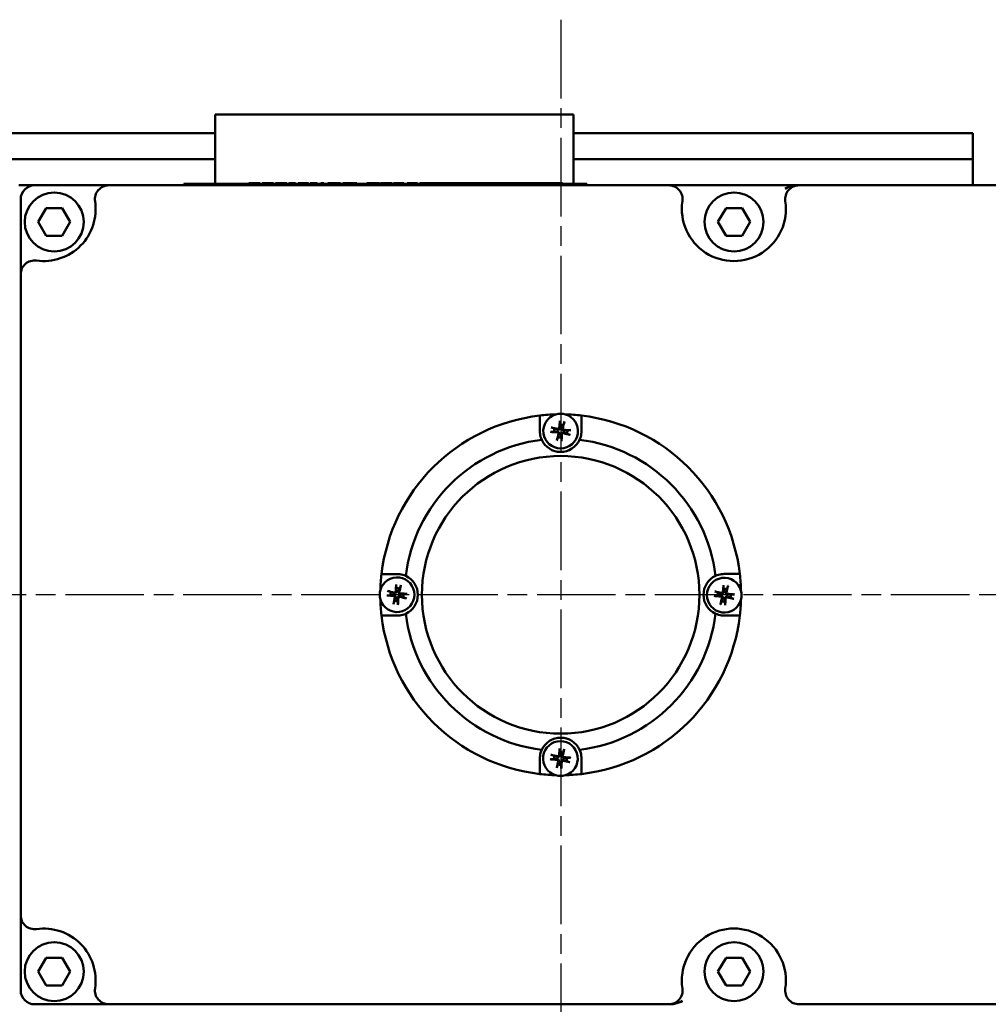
# Model space of a CAD drawing. Header units: millimetres. Extents: x -2787 to 5661, y -195 to 746.
# Tile 4 of 11: x 179 to 319, y 109 to 251. Entities that reach past the tile are written whole.
import ezdxf

# ---------------------------------------------------------------- set-up
doc = ezdxf.new("R2010")
doc.units = ezdxf.units.MM
doc.header["$LTSCALE"] = 2
doc.linetypes.add('CHAIN', pattern=[0.7087, 0.4724, -0.0591, 0.1181, -0.0591])
doc.layers.add('Видимый контур (ГОСТ)', color=7, linetype='Continuous', lineweight=50)
doc.layers.add('Маркер центра (ГОСТ)', color=7, linetype='Continuous', lineweight=25)

msp = doc.modelspace()

# ---------------------------------------------------------------- linework, layer by layer
at = {"layer": 'Видимый контур (ГОСТ)'}
for p, q in [((259.273, 237.147), (207.575, 237.147)), ((207.575, 231.267), (207.575, 237.147)), ((259.273, 237.147), (259.273, 231.267)), ((182.375, 234.467), (167.027, 234.467)), ((207.575, 234.467), (182.375, 234.467)), ((316.813, 234.467), (259.273, 234.467)), ((316.813, 234.467), (316.813, 230.707)), ((207.575, 227.147), (207.575, 231.267)), ((259.273, 227.147), (259.273, 231.267)), ((182.375, 230.707), (169.197, 230.707)), ((207.575, 230.707), (182.375, 230.707)), ((316.813, 230.707), (259.273, 230.707)), ((316.813, 230.707), (316.813, 226.947)), ((203.066, 227.147), (261.175, 227.147)), ((203.066, 226.947), (203.066, 227.147)), ((212.468, 227.247), (213.279, 227.247)), ((212.468, 227.247), (212.468, 227.147)), ((213.279, 227.247), (214.092, 227.247)), ((214.092, 227.247), (214.092, 227.147)), ((214.568, 227.247), (214.348, 227.247)), ((214.348, 227.147), (214.348, 227.247)), ((214.856, 227.247), (214.568, 227.247)), ((214.568, 227.147), (214.568, 227.247)), ((215.717, 227.247), (214.856, 227.247)), ((215.994, 227.247), (215.717, 227.247)), ((215.994, 227.147), (215.994, 227.247)), ((216.28, 227.247), (216.28, 227.147)), ((216.28, 227.247), (217.091, 227.247)), ((217.091, 227.247), (217.904, 227.247)), ((217.904, 227.247), (217.904, 227.147)), ((218.198, 227.247), (219.16, 227.247)), ((218.198, 227.247), (218.198, 227.147)), ((219.16, 227.247), (219.16, 227.147)), ((219.547, 227.247), (219.547, 227.147)), ((219.547, 227.247), (219.868, 227.247)), ((219.868, 227.247), (219.868, 227.147)), ((219.868, 227.247), (220.362, 227.247)), ((220.362, 227.247), (220.66, 227.247)), ((220.66, 227.247), (220.722, 227.247)), ((220.722, 227.247), (221.043, 227.247)), ((220.722, 227.247), (220.722, 227.147)), ((221.043, 227.247), (221.043, 227.147)), ((221.278, 227.247), (221.407, 227.247)), ((221.278, 227.247), (221.278, 227.147)), ((221.407, 227.247), (221.967, 227.247)), ((221.967, 227.247), (222.288, 227.247)), ((221.967, 227.247), (221.967, 227.147)), ((222.288, 227.247), (222.288, 227.147)), ((222.848, 227.247), (222.848, 227.147)), ((222.848, 227.247), (223.256, 227.247)), ((223.256, 227.247), (223.256, 227.147)), ((223.836, 227.247), (224.151, 227.247)), ((223.836, 227.247), (223.836, 227.147)), ((224.151, 227.247), (225.174, 227.247)), ((224.151, 227.247), (224.151, 227.147)), ((225.174, 227.247), (225.654, 227.247)), ((225.174, 227.247), (225.174, 227.147)), ((225.654, 227.247), (225.654, 227.147)), ((226.02, 227.247), (226.535, 227.247)), ((226.02, 227.247), (226.02, 227.147)), ((226.535, 227.247), (227.445, 227.247)), ((227.445, 227.247), (228.023, 227.247)), ((228.023, 227.247), (228.023, 227.147)), ((229.456, 227.247), (229.645, 227.247)), ((229.456, 227.247), (229.456, 227.147)), ((229.645, 227.247), (230.812, 227.247)), ((229.645, 227.247), (229.645, 227.147)), ((230.812, 227.247), (231.18, 227.247)), ((230.812, 227.247), (230.812, 227.147)), ((231.18, 227.247), (231.306, 227.247)), ((231.18, 227.247), (231.18, 227.147)), ((231.306, 227.247), (231.306, 227.147)), ((231.417, 227.247), (232.267, 227.247)), ((231.417, 227.247), (231.417, 227.147)), ((232.267, 227.247), (233.119, 227.247)), ((233.119, 227.247), (233.119, 227.147)), ((233.321, 227.247), (233.321, 227.147)), ((233.321, 227.247), (233.42, 227.247)), ((233.42, 227.247), (233.42, 227.147)), ((233.42, 227.247), (233.615, 227.247)), ((233.615, 227.247), (234.116, 227.247)), ((234.116, 227.247), (234.815, 227.247)), ((234.815, 227.247), (234.815, 227.147)), ((235.281, 227.247), (235.581, 227.247)), ((235.281, 227.247), (235.281, 227.147)), ((235.581, 227.247), (236.466, 227.247)), ((235.581, 227.247), (235.581, 227.147)), ((236.466, 227.247), (236.783, 227.247)), ((236.466, 227.247), (236.466, 227.147)), ((236.783, 227.247), (236.783, 227.147)), ((237.117, 227.247), (237.81, 227.247)), ((237.117, 227.247), (237.117, 227.147)), ((237.81, 227.247), (238.393, 227.247)), ((238.393, 227.247), (238.487, 227.247)), ((238.393, 227.247), (238.393, 227.147)), ((238.487, 227.247), (239.151, 227.247)), ((238.487, 227.247), (238.487, 227.147)), ((239.151, 227.247), (239.366, 227.247)), ((239.151, 227.247), (239.151, 227.147)), ((239.366, 227.247), (240.298, 227.247)), ((240.298, 227.247), (241.226, 227.247)), ((241.226, 227.247), (241.44, 227.247)), ((241.44, 227.247), (242.105, 227.247)), ((241.44, 227.247), (241.44, 227.147)), ((242.105, 227.247), (242.105, 227.147)), ((242.105, 227.247), (242.441, 227.247)), ((242.441, 227.247), (243.183, 227.247)), ((242.441, 227.247), (242.441, 227.147)), ((243.183, 227.247), (243.75, 227.247)), ((243.183, 227.247), (243.183, 227.147)), ((243.75, 227.247), (245.022, 227.247)), ((245.022, 227.247), (246.311, 227.247)), ((246.311, 227.247), (246.365, 227.247)), ((246.311, 227.247), (246.311, 227.147)), ((246.365, 227.247), (246.365, 227.147)), ((246.365, 227.247), (246.478, 227.247)), ((246.478, 227.247), (246.478, 227.147)), ((246.478, 227.247), (246.564, 227.247)), ((246.564, 227.247), (247.118, 227.247)), ((247.118, 227.247), (247.118, 227.147)), ((247.118, 227.247), (247.196, 227.247)), ((247.196, 227.247), (247.461, 227.247)), ((247.461, 227.247), (247.461, 227.147)), ((247.461, 227.247), (248.264, 227.247)), ((248.264, 227.247), (248.415, 227.247)), ((248.264, 227.247), (248.264, 227.147)), ((248.415, 227.247), (248.967, 227.247)), ((248.967, 227.247), (249.406, 227.247)), ((249.406, 227.247), (250.026, 227.247)), ((249.406, 227.247), (249.406, 227.147)), ((250.026, 227.247), (252.04, 227.247)), ((250.026, 227.247), (250.026, 227.147)), ((252.04, 227.247), (252.984, 227.247)), ((252.04, 227.247), (252.04, 227.147)), ((252.984, 227.247), (253.153, 227.247)), ((252.984, 227.247), (252.984, 227.147)), ((253.153, 227.247), (253.705, 227.247)), ((253.705, 227.247), (254.718, 227.247)), ((253.705, 227.247), (253.705, 227.147)), ((254.718, 227.247), (256.509, 227.247)), ((256.509, 227.247), (257.648, 227.247)), ((257.648, 227.247), (257.648, 227.147)), ((261.175, 226.947), (261.175, 227.147)), ((181.559, 226.947), (179.268, 226.947)), ((192.263, 226.947), (181.559, 226.947)), ((272.973, 226.947), (192.263, 226.947)), ((291.76, 226.947), (272.973, 226.947)), ((350.5, 226.947), (291.76, 226.947)), ((179.559, 224.947), (179.559, 214.12)), ((182.08, 221.661), (183.235, 223.661)), ((183.235, 223.661), (185.544, 223.661)), ((185.544, 223.661), (186.699, 221.661)), ((280.08, 221.661), (281.235, 223.661)), ((281.235, 223.661), (283.544, 223.661)), ((283.544, 223.661), (284.699, 221.661)), ((183.235, 219.661), (182.08, 221.661)), ((186.699, 221.661), (185.544, 219.661)), ((281.235, 219.661), (280.08, 221.661)), ((284.699, 221.661), (283.544, 219.661)), ((185.544, 219.661), (183.235, 219.661)), ((283.544, 219.661), (281.235, 219.661)), ((179.559, 214.12), (179.559, 121.774)), ((179.559, 121.774), (179.559, 110.947)), ((182.08, 113.661), (183.235, 115.661)), ((183.235, 115.661), (185.544, 115.661)), ((185.544, 115.661), (186.699, 113.661)), ((280.08, 113.661), (281.235, 115.661)), ((281.235, 115.661), (283.544, 115.661)), ((283.544, 115.661), (284.699, 113.661)), ((183.235, 111.661), (182.08, 113.661)), ((186.699, 113.661), (185.544, 111.661)), ((281.235, 111.661), (280.08, 113.661)), ((284.699, 113.661), (283.544, 111.661)), ((185.544, 111.661), (183.235, 111.661)), ((283.544, 111.661), (281.235, 111.661)), ((181.559, 108.947), (192.263, 108.947)), ((192.263, 108.947), (272.973, 108.947)), ((291.76, 108.947), (350.5, 108.947))]:
    msp.add_line(p, q, dxfattribs=at)
for centre, radius in [((184.389, 221.661), 4.25), ((282.389, 221.661), 4.25), ((257.401, 167.947), 20), ((184.389, 113.661), 4.25), ((282.389, 113.661), 4.25)]:
    msp.add_circle(centre, radius, dxfattribs=at)
for centre, radius, start, end in [((181.559, 224.947), 2, 90, 180), ((192.263, 224.947), 2, 90, 188.58319), ((272.973, 224.947), 2, 351.41681, 90), ((291.76, 224.947), 2, 90, 188.58319), ((182.869, 223.529), 7.5, 262.07313, 8.58319), ((282.367, 223.529), 7.5, 171.41681, 8.58319), ((181.559, 214.12), 2, 82.07313, 180), ((257.401, 167.947), 26, 96.63186, 173.38024), ((257.401, 167.947), 26, 91.50255, 96.63186), ((257.398, 191.532), 2.5, 105.76018, 74.25308), ((257.398, 191.532), 2.5, 74.25308, 105.76018), ((257.401, 167.947), 26, 83.38024, 88.51071), ((257.401, 167.947), 26, 6.63186, 83.38024), ((257.398, 191.532), 0.935, 158.39037, 184.85432), ((257.398, 191.532), 0.935, 68.39037, 94.85432), ((257.398, 191.532), 0.935, 338.39037, 4.85432), ((257.401, 167.947), 22.5, 96.96741, 173.04585), ((257.398, 191.532), 3, 204.64949, 335.36376), ((257.398, 191.532), 0.935, 248.39037, 274.85432), ((257.401, 167.947), 22.5, 6.96741, 83.04585), ((257.401, 167.947), 26, 173.38024, 178.46508), ((233.816, 167.963), 2.5, 195.71455, 164.20745), ((233.816, 167.944), 3, 294.64949, 65.36376), ((280.986, 167.95), 3, 114.64949, 245.36376), ((280.986, 167.893), 2.5, 15.6233, 344.1162), ((257.401, 167.947), 26, 1.36567, 6.63186), ((233.816, 167.963), 0.935, 68.34475, 94.80869), ((280.986, 167.893), 0.935, 68.25349, 94.71744), ((233.816, 167.963), 2.5, 164.20745, 195.71455), ((233.816, 167.963), 0.935, 158.34475, 184.80869), ((233.816, 167.963), 0.935, 338.34475, 4.80869), ((280.986, 167.893), 0.935, 158.25349, 184.71744), ((280.986, 167.893), 0.935, 338.25349, 4.71744), ((280.986, 167.893), 2.5, 344.1162, 15.6233), ((257.401, 167.947), 26, 181.45692, 186.63186), ((233.816, 167.963), 0.935, 248.34475, 274.80869), ((280.986, 167.893), 0.935, 248.25349, 274.71744), ((257.401, 167.947), 26, 353.38024, 358.37383), ((257.401, 167.947), 26, 186.63186, 263.38024), ((257.401, 167.947), 22.5, 186.96741, 263.04585), ((257.401, 167.947), 22.5, 276.96741, 353.04585), ((257.401, 167.947), 26, 276.63186, 353.38024), ((257.404, 144.362), 3, 24.64949, 155.36376), ((257.366, 144.362), 2.5, 285.66893, 254.16183), ((257.366, 144.362), 0.935, 158.29912, 184.76306), ((257.366, 144.362), 0.935, 68.29912, 94.76306), ((257.366, 144.362), 0.935, 248.29912, 274.76306), ((257.366, 144.362), 0.935, 338.29912, 4.76306), ((257.401, 167.947), 26, 263.38024, 268.41946), ((257.366, 144.362), 2.5, 254.16183, 285.66893), ((257.401, 167.947), 26, 271.4113, 276.63186), ((181.559, 121.774), 2, 180, 277.92687), ((182.869, 112.365), 7.5, 351.41681, 97.92687), ((282.367, 112.365), 7.5, 351.41681, 188.58319), ((181.559, 110.947), 2, 180, 270), ((192.263, 110.947), 2, 171.41681, 270), ((272.973, 110.947), 2, 270, 8.58319), ((291.76, 110.947), 2, 171.41681, 270)]:
    msp.add_arc(centre, radius, start, end, dxfattribs=at)
for centre, major_axis, start_param, end_param in [((257.56, 191.523), (-0.243, -4.38), 4.3758571, 4.6080594), ((257.36, 191.375), (-4.264, 1.03), 4.8167185, 5.0489208), ((257.241, 191.57), (1.03, 4.264), 4.8167185, 5.0489208), ((257.389, 191.37), (-4.38, 0.243), 4.3758571, 4.6080594), ((257.407, 191.694), (4.38, -0.243), 4.3758571, 4.6080594), ((257.556, 191.494), (-1.03, -4.264), 4.8167185, 5.0489208), ((257.237, 191.541), (0.243, 4.38), 4.3758571, 4.6080594), ((257.436, 191.689), (4.264, -1.03), 4.8167185, 5.0489208), ((233.978, 167.954), (-0.247, -4.38), 4.3758571, 4.6080594), ((233.659, 168.001), (1.033, 4.264), 4.8167185, 5.0489208), ((281.148, 167.884), (-0.253, -4.38), 4.3758571, 4.6080594), ((280.829, 167.932), (1.04, 4.262), 4.8167185, 5.0489208), ((233.825, 168.125), (4.38, -0.247), 4.3758571, 4.6080594), ((233.778, 167.806), (-4.264, 1.033), 4.8167185, 5.0489208), ((233.973, 167.925), (-1.033, -4.264), 4.8167185, 5.0489208), ((233.654, 167.972), (0.247, 4.38), 4.3758571, 4.6080594), ((233.854, 168.12), (4.264, -1.033), 4.8167185, 5.0489208), ((233.807, 167.801), (-4.38, 0.247), 4.3758571, 4.6080594), ((280.995, 168.055), (4.38, -0.253), 4.3758571, 4.6080594), ((280.948, 167.736), (-4.262, 1.04), 4.8167185, 5.0489208), ((281.143, 167.855), (-1.04, -4.262), 4.8167185, 5.0489208), ((280.825, 167.903), (0.253, 4.38), 4.3758571, 4.6080594), ((281.024, 168.051), (4.262, -1.04), 4.8167185, 5.0489208), ((280.977, 167.732), (-4.38, 0.253), 4.3758571, 4.6080594), ((257.328, 144.205), (-4.263, 1.037), 4.8167185, 5.0489208), ((257.528, 144.353), (-0.25, -4.38), 4.3758571, 4.6080594), ((257.209, 144.4), (1.037, 4.263), 4.8167185, 5.0489208), ((257.375, 144.524), (4.38, -0.25), 4.3758571, 4.6080594), ((257.524, 144.324), (-1.037, -4.263), 4.8167185, 5.0489208), ((257.205, 144.371), (0.25, 4.38), 4.3758571, 4.6080594), ((257.405, 144.519), (4.263, -1.037), 4.8167185, 5.0489208), ((257.357, 144.2), (-4.38, 0.25), 4.3758571, 4.6080594)]:
    msp.add_ellipse(centre, major_axis=major_axis, ratio=0.0871557, start_param=start_param, end_param=end_param, dxfattribs=at)
for points, knots in [([(291.76, 226.947), (291.758, 226.947), (291.756, 226.947), (291.611, 226.947), (291.322, 226.933), (290.618, 226.841), (290.065, 226.65), (289.76, 226.447)], [-0.2548791, -0.2548791, -0.2548791, -0.2548791, -0.25419674, -0.25419674, -0.20335739, -0.15251804, 0, 0, 0, 0]), ([(257.276, 192.817), (257.276, 192.823), (257.275, 192.833), (257.274, 192.855), (257.274, 192.872), (257.275, 192.904), (257.276, 192.925), (257.277, 192.957), (257.279, 192.975), (257.28, 192.989)], [0.047865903, 0.047865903, 0.047865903, 0.047865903, 0.052083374, 0.052083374, 0.057278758, 0.057278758, 0.062523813, 0.062523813, 0.067030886, 0.067030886, 0.067030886, 0.067030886]), ([(254.672, 190.281), (254.541, 190.568), (254.459, 190.866), (254.423, 191.15), (254.407, 191.274), (254.399, 191.402), (254.398, 191.532)], [-0.12159309, -0.12159309, -0.12159309, -0.12159309, 0, 0, 0, 0.05284171, 0.05284171, 0.05284171, 0.05284171]), ([(256.037, 192.066), (256.051, 192.063), (256.068, 192.059), (256.1, 192.051), (256.12, 192.046), (256.151, 192.037), (256.167, 192.032), (256.188, 192.025), (256.197, 192.022), (256.204, 192.019)], [0.016435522, 0.016435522, 0.016435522, 0.016435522, 0.020942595, 0.020942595, 0.02618765, 0.02618765, 0.031383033, 0.031383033, 0.035600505, 0.035600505, 0.035600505, 0.035600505]), ([(257.315, 191.994), (257.315, 191.96), (257.307, 191.924), (257.286, 191.874), (257.274, 191.853), (257.246, 191.816), (257.228, 191.799), (257.192, 191.772), (257.17, 191.76), (257.126, 191.743), (257.104, 191.738), (257.05, 191.733), (257.013, 191.736), (256.98, 191.745)], [0.115705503, 0.115705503, 0.115705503, 0.115705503, 0.126574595, 0.126574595, 0.133368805, 0.133368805, 0.140163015, 0.140163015, 0.146957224, 0.146957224, 0.153751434, 0.153751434, 0.164620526, 0.164620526, 0.164620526, 0.164620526]), ([(257.206, 192), (257.204, 191.98), (257.199, 191.959), (257.18, 191.92), (257.167, 191.902), (257.136, 191.875), (257.117, 191.864), (257.077, 191.85), (257.055, 191.847), (257.025, 191.848), (257.015, 191.849), (257.006, 191.852)], [0, 0, 0, 0, 0.006105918, 0.006105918, 0.012211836, 0.012211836, 0.018306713, 0.018306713, 0.02440159, 0.02440159, 0.027283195, 0.027283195, 0.027283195, 0.027283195]), ([(257.861, 191.616), (257.826, 191.616), (257.79, 191.623), (257.74, 191.645), (257.72, 191.656), (257.682, 191.685), (257.665, 191.702), (257.638, 191.739), (257.627, 191.76), (257.61, 191.804), (257.605, 191.827), (257.599, 191.881), (257.602, 191.917), (257.612, 191.951)], [0.115705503, 0.115705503, 0.115705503, 0.115705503, 0.126574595, 0.126574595, 0.133368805, 0.133368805, 0.140163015, 0.140163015, 0.146957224, 0.146957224, 0.153751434, 0.153751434, 0.164620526, 0.164620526, 0.164620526, 0.164620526]), ([(257.867, 191.725), (257.846, 191.726), (257.825, 191.731), (257.786, 191.75), (257.769, 191.764), (257.742, 191.794), (257.73, 191.813), (257.716, 191.854), (257.713, 191.876), (257.714, 191.905), (257.716, 191.915), (257.718, 191.925)], [0, 0, 0, 0, 0.006105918, 0.006105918, 0.012211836, 0.012211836, 0.018306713, 0.018306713, 0.02440159, 0.02440159, 0.027283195, 0.027283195, 0.027283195, 0.027283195]), ([(257.932, 192.893), (257.929, 192.879), (257.925, 192.862), (257.917, 192.83), (257.912, 192.811), (257.904, 192.78), (257.899, 192.763), (257.892, 192.742), (257.888, 192.733), (257.886, 192.727)], [0.016435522, 0.016435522, 0.016435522, 0.016435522, 0.020942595, 0.020942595, 0.02618765, 0.02618765, 0.031383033, 0.031383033, 0.035600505, 0.035600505, 0.035600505, 0.035600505]), ([(258.683, 191.654), (258.69, 191.655), (258.699, 191.655), (258.721, 191.656), (258.739, 191.656), (258.771, 191.656), (258.791, 191.655), (258.824, 191.653), (258.841, 191.652), (258.856, 191.651)], [0.047865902, 0.047865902, 0.047865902, 0.047865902, 0.052083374, 0.052083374, 0.057278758, 0.057278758, 0.062523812, 0.062523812, 0.067030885, 0.067030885, 0.067030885, 0.067030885]), ([(260.398, 191.532), (260.398, 191.402), (260.39, 191.274), (260.338, 190.867), (260.256, 190.568), (260.125, 190.281)], [1.13553758, 1.13553758, 1.13553758, 1.13553758, 1.18828561, 1.18828561, 1.30987869, 1.30987869, 1.30987869, 1.30987869]), ([(256.114, 191.41), (256.107, 191.409), (256.098, 191.409), (256.075, 191.408), (256.058, 191.408), (256.026, 191.408), (256.005, 191.409), (255.973, 191.411), (255.956, 191.412), (255.941, 191.414)], [0.047865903, 0.047865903, 0.047865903, 0.047865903, 0.052083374, 0.052083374, 0.057278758, 0.057278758, 0.062523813, 0.062523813, 0.067030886, 0.067030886, 0.067030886, 0.067030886]), ([(256.865, 190.171), (256.868, 190.185), (256.872, 190.202), (256.879, 190.234), (256.884, 190.254), (256.893, 190.285), (256.898, 190.301), (256.905, 190.322), (256.909, 190.331), (256.911, 190.337)], [0.016435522, 0.016435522, 0.016435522, 0.016435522, 0.020942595, 0.020942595, 0.02618765, 0.02618765, 0.031383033, 0.031383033, 0.035600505, 0.035600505, 0.035600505, 0.035600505]), ([(256.93, 191.339), (256.95, 191.338), (256.972, 191.333), (257.01, 191.314), (257.028, 191.3), (257.055, 191.27), (257.066, 191.251), (257.081, 191.21), (257.084, 191.189), (257.082, 191.159), (257.081, 191.149), (257.079, 191.139)], [0, 0, 0, 0, 0.006105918, 0.006105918, 0.012211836, 0.012211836, 0.018306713, 0.018306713, 0.02440159, 0.02440159, 0.027283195, 0.027283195, 0.027283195, 0.027283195]), ([(256.936, 191.449), (256.971, 191.448), (257.007, 191.441), (257.057, 191.42), (257.077, 191.408), (257.114, 191.379), (257.131, 191.362), (257.158, 191.325), (257.17, 191.304), (257.187, 191.26), (257.192, 191.237), (257.198, 191.183), (257.195, 191.147), (257.185, 191.114)], [0.115705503, 0.115705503, 0.115705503, 0.115705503, 0.126574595, 0.126574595, 0.133368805, 0.133368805, 0.140163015, 0.140163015, 0.146957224, 0.146957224, 0.153751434, 0.153751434, 0.164620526, 0.164620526, 0.164620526, 0.164620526]), ([(257.482, 191.07), (257.482, 191.104), (257.49, 191.14), (257.511, 191.19), (257.522, 191.211), (257.551, 191.248), (257.569, 191.265), (257.605, 191.292), (257.626, 191.304), (257.67, 191.321), (257.693, 191.326), (257.747, 191.332), (257.784, 191.328), (257.817, 191.319)], [0.115705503, 0.115705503, 0.115705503, 0.115705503, 0.126574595, 0.126574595, 0.133368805, 0.133368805, 0.140163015, 0.140163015, 0.146957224, 0.146957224, 0.153751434, 0.153751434, 0.164620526, 0.164620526, 0.164620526, 0.164620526]), ([(257.52, 190.247), (257.521, 190.241), (257.522, 190.231), (257.523, 190.209), (257.523, 190.192), (257.522, 190.16), (257.521, 190.139), (257.519, 190.107), (257.518, 190.089), (257.517, 190.075)], [0.047865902, 0.047865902, 0.047865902, 0.047865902, 0.052083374, 0.052083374, 0.057278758, 0.057278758, 0.062523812, 0.062523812, 0.067030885, 0.067030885, 0.067030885, 0.067030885]), ([(257.591, 191.064), (257.592, 191.084), (257.598, 191.105), (257.617, 191.144), (257.63, 191.162), (257.661, 191.189), (257.679, 191.2), (257.72, 191.215), (257.742, 191.217), (257.772, 191.216), (257.781, 191.215), (257.791, 191.212)], [0, 0, 0, 0, 0.006108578, 0.006108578, 0.012217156, 0.012217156, 0.018309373, 0.018309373, 0.02440159, 0.02440159, 0.027283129, 0.027283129, 0.027283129, 0.027283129]), ([(258.76, 190.998), (258.745, 191.001), (258.728, 191.005), (258.697, 191.013), (258.677, 191.018), (258.646, 191.027), (258.629, 191.032), (258.608, 191.039), (258.599, 191.042), (258.593, 191.045)], [0.016435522, 0.016435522, 0.016435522, 0.016435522, 0.020942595, 0.020942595, 0.02618765, 0.02618765, 0.031383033, 0.031383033, 0.035600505, 0.035600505, 0.035600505, 0.035600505]), ([(233.816, 170.944), (233.946, 170.944), (234.074, 170.936), (234.482, 170.884), (234.78, 170.802), (235.067, 170.671)], [1.13553758, 1.13553758, 1.13553758, 1.13553758, 1.18828561, 1.18828561, 1.30987869, 1.30987869, 1.30987869, 1.30987869]), ([(279.735, 170.676), (280.022, 170.807), (280.32, 170.889), (280.604, 170.925), (280.728, 170.941), (280.856, 170.949), (280.986, 170.95)], [-0.12159309, -0.12159309, -0.12159309, -0.12159309, 0, 0, 0, 0.05284171, 0.05284171, 0.05284171, 0.05284171]), ([(233.695, 169.248), (233.694, 169.254), (233.694, 169.264), (233.693, 169.286), (233.693, 169.303), (233.694, 169.336), (233.694, 169.356), (233.696, 169.389), (233.697, 169.406), (233.699, 169.421)], [0.047865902, 0.047865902, 0.047865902, 0.047865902, 0.052083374, 0.052083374, 0.057278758, 0.057278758, 0.062523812, 0.062523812, 0.067030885, 0.067030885, 0.067030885, 0.067030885]), ([(234.351, 169.324), (234.348, 169.31), (234.344, 169.293), (234.336, 169.261), (234.331, 169.241), (234.322, 169.21), (234.317, 169.194), (234.31, 169.173), (234.307, 169.164), (234.304, 169.158)], [0.016435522, 0.016435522, 0.016435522, 0.016435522, 0.020942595, 0.020942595, 0.02618765, 0.02618765, 0.031383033, 0.031383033, 0.035600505, 0.035600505, 0.035600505, 0.035600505]), ([(280.867, 169.178), (280.866, 169.185), (280.866, 169.194), (280.865, 169.217), (280.865, 169.234), (280.866, 169.266), (280.867, 169.287), (280.869, 169.319), (280.87, 169.336), (280.871, 169.351)], [0.047865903, 0.047865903, 0.047865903, 0.047865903, 0.052083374, 0.052083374, 0.057278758, 0.057278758, 0.062523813, 0.062523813, 0.067030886, 0.067030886, 0.067030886, 0.067030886]), ([(281.523, 169.254), (281.52, 169.239), (281.516, 169.222), (281.508, 169.191), (281.503, 169.171), (281.494, 169.14), (281.489, 169.123), (281.482, 169.102), (281.479, 169.093), (281.476, 169.087)], [0.016435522, 0.016435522, 0.016435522, 0.016435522, 0.020942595, 0.020942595, 0.02618765, 0.02618765, 0.031383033, 0.031383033, 0.035600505, 0.035600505, 0.035600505, 0.035600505]), ([(232.531, 167.842), (232.525, 167.841), (232.515, 167.841), (232.493, 167.84), (232.476, 167.84), (232.444, 167.841), (232.423, 167.841), (232.391, 167.843), (232.373, 167.844), (232.359, 167.846)], [0.047865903, 0.047865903, 0.047865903, 0.047865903, 0.052083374, 0.052083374, 0.057278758, 0.057278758, 0.062523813, 0.062523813, 0.067030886, 0.067030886, 0.067030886, 0.067030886]), ([(232.455, 168.498), (232.47, 168.495), (232.486, 168.491), (232.518, 168.483), (232.538, 168.478), (232.569, 168.469), (232.586, 168.464), (232.607, 168.457), (232.615, 168.454), (232.622, 168.451)], [0.016435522, 0.016435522, 0.016435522, 0.016435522, 0.020942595, 0.020942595, 0.02618765, 0.02618765, 0.031383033, 0.031383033, 0.035600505, 0.035600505, 0.035600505, 0.035600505]), ([(233.348, 167.771), (233.368, 167.769), (233.389, 167.764), (233.428, 167.745), (233.445, 167.732), (233.473, 167.701), (233.484, 167.682), (233.498, 167.642), (233.501, 167.62), (233.5, 167.59), (233.498, 167.58), (233.496, 167.57)], [0, 0, 0, 0, 0.006105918, 0.006105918, 0.012211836, 0.012211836, 0.018306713, 0.018306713, 0.02440159, 0.02440159, 0.027283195, 0.027283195, 0.027283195, 0.027283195]), ([(233.354, 167.88), (233.388, 167.88), (233.424, 167.872), (233.474, 167.851), (233.495, 167.839), (233.532, 167.81), (233.549, 167.793), (233.576, 167.757), (233.588, 167.735), (233.605, 167.691), (233.61, 167.668), (233.615, 167.614), (233.612, 167.578), (233.603, 167.545)], [0.115705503, 0.115705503, 0.115705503, 0.115705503, 0.126574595, 0.126574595, 0.133368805, 0.133368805, 0.140163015, 0.140163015, 0.146957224, 0.146957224, 0.153751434, 0.153751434, 0.164620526, 0.164620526, 0.164620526, 0.164620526]), ([(233.733, 168.425), (233.733, 168.391), (233.725, 168.355), (233.704, 168.305), (233.692, 168.284), (233.664, 168.247), (233.646, 168.23), (233.61, 168.203), (233.588, 168.191), (233.544, 168.175), (233.521, 168.17), (233.467, 168.164), (233.431, 168.167), (233.398, 168.177)], [0.115705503, 0.115705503, 0.115705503, 0.115705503, 0.126574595, 0.126574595, 0.133368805, 0.133368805, 0.140163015, 0.140163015, 0.146957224, 0.146957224, 0.153751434, 0.153751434, 0.164620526, 0.164620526, 0.164620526, 0.164620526]), ([(233.624, 168.431), (233.622, 168.411), (233.617, 168.39), (233.598, 168.351), (233.585, 168.334), (233.554, 168.307), (233.535, 168.295), (233.495, 168.281), (233.473, 168.278), (233.443, 168.279), (233.433, 168.281), (233.424, 168.283)], [0, 0, 0, 0, 0.006105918, 0.006105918, 0.012211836, 0.012211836, 0.018306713, 0.018306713, 0.02440159, 0.02440159, 0.027283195, 0.027283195, 0.027283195, 0.027283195]), ([(233.899, 167.501), (233.9, 167.535), (233.907, 167.571), (233.928, 167.621), (233.94, 167.642), (233.969, 167.679), (233.986, 167.696), (234.022, 167.723), (234.044, 167.735), (234.088, 167.752), (234.111, 167.757), (234.165, 167.762), (234.201, 167.759), (234.234, 167.75)], [0.115705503, 0.115705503, 0.115705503, 0.115705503, 0.126574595, 0.126574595, 0.133368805, 0.133368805, 0.140163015, 0.140163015, 0.146957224, 0.146957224, 0.153751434, 0.153751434, 0.164620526, 0.164620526, 0.164620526, 0.164620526]), ([(234.008, 167.495), (234.01, 167.515), (234.015, 167.536), (234.034, 167.575), (234.048, 167.592), (234.078, 167.619), (234.097, 167.631), (234.137, 167.645), (234.159, 167.648), (234.189, 167.647), (234.199, 167.645), (234.209, 167.643)], [0, 0, 0, 0, 0.006105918, 0.006105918, 0.012211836, 0.012211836, 0.018306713, 0.018306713, 0.02440159, 0.02440159, 0.027283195, 0.027283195, 0.027283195, 0.027283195]), ([(234.278, 168.046), (234.244, 168.047), (234.208, 168.054), (234.158, 168.075), (234.137, 168.087), (234.1, 168.116), (234.083, 168.133), (234.056, 168.169), (234.044, 168.191), (234.028, 168.235), (234.023, 168.258), (234.017, 168.312), (234.02, 168.348), (234.03, 168.381)], [0.115705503, 0.115705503, 0.115705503, 0.115705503, 0.126574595, 0.126574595, 0.133368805, 0.133368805, 0.140163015, 0.140163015, 0.146957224, 0.146957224, 0.153751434, 0.153751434, 0.164620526, 0.164620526, 0.164620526, 0.164620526]), ([(234.284, 168.155), (234.264, 168.157), (234.243, 168.162), (234.204, 168.181), (234.187, 168.195), (234.16, 168.225), (234.148, 168.244), (234.134, 168.284), (234.131, 168.306), (234.132, 168.336), (234.134, 168.346), (234.136, 168.356)], [0, 0, 0, 0, 0.006108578, 0.006108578, 0.012217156, 0.012217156, 0.018309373, 0.018309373, 0.02440159, 0.02440159, 0.027283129, 0.027283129, 0.027283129, 0.027283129]), ([(235.177, 167.428), (235.163, 167.431), (235.146, 167.435), (235.114, 167.443), (235.094, 167.448), (235.063, 167.457), (235.047, 167.462), (235.026, 167.469), (235.017, 167.472), (235.011, 167.475)], [0.016435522, 0.016435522, 0.016435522, 0.016435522, 0.020942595, 0.020942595, 0.02618765, 0.02618765, 0.031383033, 0.031383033, 0.035600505, 0.035600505, 0.035600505, 0.035600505]), ([(235.101, 168.084), (235.107, 168.085), (235.117, 168.085), (235.139, 168.086), (235.156, 168.086), (235.189, 168.086), (235.209, 168.085), (235.242, 168.083), (235.259, 168.082), (235.274, 168.08)], [0.047865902, 0.047865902, 0.047865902, 0.047865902, 0.052083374, 0.052083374, 0.057278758, 0.057278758, 0.062523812, 0.062523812, 0.067030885, 0.067030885, 0.067030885, 0.067030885]), ([(279.701, 167.774), (279.695, 167.774), (279.685, 167.773), (279.663, 167.772), (279.646, 167.772), (279.613, 167.773), (279.593, 167.774), (279.56, 167.776), (279.543, 167.777), (279.528, 167.778)], [0.047865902, 0.047865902, 0.047865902, 0.047865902, 0.052083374, 0.052083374, 0.057278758, 0.057278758, 0.062523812, 0.062523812, 0.067030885, 0.067030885, 0.067030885, 0.067030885]), ([(279.626, 168.43), (279.64, 168.427), (279.657, 168.423), (279.689, 168.416), (279.709, 168.41), (279.74, 168.402), (279.756, 168.397), (279.777, 168.389), (279.786, 168.386), (279.792, 168.383)], [0.016435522, 0.016435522, 0.016435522, 0.016435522, 0.020942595, 0.020942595, 0.02618765, 0.02618765, 0.031383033, 0.031383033, 0.035600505, 0.035600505, 0.035600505, 0.035600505]), ([(280.517, 167.702), (280.538, 167.7), (280.559, 167.695), (280.598, 167.676), (280.615, 167.662), (280.642, 167.632), (280.654, 167.613), (280.668, 167.572), (280.671, 167.551), (280.669, 167.521), (280.668, 167.511), (280.666, 167.501)], [0, 0, 0, 0, 0.006108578, 0.006108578, 0.012217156, 0.012217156, 0.018309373, 0.018309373, 0.02440159, 0.02440159, 0.027283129, 0.027283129, 0.027283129, 0.027283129]), ([(280.524, 167.811), (280.558, 167.811), (280.594, 167.803), (280.644, 167.782), (280.664, 167.77), (280.702, 167.741), (280.719, 167.724), (280.746, 167.687), (280.757, 167.666), (280.774, 167.622), (280.779, 167.599), (280.785, 167.545), (280.782, 167.508), (280.772, 167.475)], [0.115705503, 0.115705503, 0.115705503, 0.115705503, 0.126574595, 0.126574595, 0.133368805, 0.133368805, 0.140163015, 0.140163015, 0.146957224, 0.146957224, 0.153751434, 0.153751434, 0.164620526, 0.164620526, 0.164620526, 0.164620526]), ([(280.904, 168.356), (280.903, 168.321), (280.896, 168.285), (280.874, 168.235), (280.863, 168.215), (280.834, 168.178), (280.816, 168.161), (280.78, 168.134), (280.759, 168.122), (280.715, 168.105), (280.692, 168.1), (280.638, 168.095), (280.601, 168.098), (280.568, 168.108)], [0.115705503, 0.115705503, 0.115705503, 0.115705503, 0.126574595, 0.126574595, 0.133368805, 0.133368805, 0.140163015, 0.140163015, 0.146957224, 0.146957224, 0.153751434, 0.153751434, 0.164620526, 0.164620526, 0.164620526, 0.164620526]), ([(280.794, 168.362), (280.793, 168.342), (280.788, 168.321), (280.769, 168.282), (280.755, 168.264), (280.725, 168.237), (280.706, 168.226), (280.665, 168.212), (280.643, 168.209), (280.614, 168.21), (280.604, 168.212), (280.594, 168.214)], [0, 0, 0, 0, 0.006105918, 0.006105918, 0.012211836, 0.012211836, 0.018306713, 0.018306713, 0.02440159, 0.02440159, 0.027283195, 0.027283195, 0.027283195, 0.027283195]), ([(281.068, 167.431), (281.069, 167.465), (281.077, 167.501), (281.098, 167.551), (281.109, 167.572), (281.138, 167.609), (281.156, 167.626), (281.192, 167.653), (281.213, 167.665), (281.258, 167.681), (281.28, 167.686), (281.334, 167.692), (281.371, 167.689), (281.404, 167.679)], [0.115705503, 0.115705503, 0.115705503, 0.115705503, 0.126574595, 0.126574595, 0.133368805, 0.133368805, 0.140163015, 0.140163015, 0.146957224, 0.146957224, 0.153751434, 0.153751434, 0.164620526, 0.164620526, 0.164620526, 0.164620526]), ([(281.178, 167.425), (281.179, 167.445), (281.185, 167.466), (281.203, 167.505), (281.217, 167.522), (281.247, 167.549), (281.266, 167.561), (281.307, 167.575), (281.329, 167.578), (281.359, 167.576), (281.368, 167.575), (281.378, 167.573)], [0, 0, 0, 0, 0.006105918, 0.006105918, 0.012211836, 0.012211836, 0.018306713, 0.018306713, 0.02440159, 0.02440159, 0.027283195, 0.027283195, 0.027283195, 0.027283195]), ([(281.448, 167.976), (281.414, 167.976), (281.378, 167.984), (281.328, 168.005), (281.308, 168.017), (281.27, 168.045), (281.253, 168.063), (281.227, 168.099), (281.215, 168.121), (281.198, 168.165), (281.193, 168.188), (281.187, 168.242), (281.191, 168.278), (281.2, 168.311)], [0.115705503, 0.115705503, 0.115705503, 0.115705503, 0.126574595, 0.126574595, 0.133368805, 0.133368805, 0.140163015, 0.140163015, 0.146957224, 0.146957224, 0.153751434, 0.153751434, 0.164620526, 0.164620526, 0.164620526, 0.164620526]), ([(281.455, 168.085), (281.435, 168.086), (281.413, 168.092), (281.375, 168.111), (281.357, 168.124), (281.33, 168.155), (281.319, 168.174), (281.304, 168.214), (281.301, 168.236), (281.303, 168.266), (281.304, 168.276), (281.307, 168.285)], [0, 0, 0, 0, 0.006105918, 0.006105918, 0.012211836, 0.012211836, 0.018306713, 0.018306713, 0.02440159, 0.02440159, 0.027283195, 0.027283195, 0.027283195, 0.027283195]), ([(282.346, 167.357), (282.332, 167.36), (282.315, 167.363), (282.283, 167.371), (282.263, 167.376), (282.232, 167.385), (282.216, 167.39), (282.195, 167.397), (282.186, 167.401), (282.18, 167.403)], [0.016435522, 0.016435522, 0.016435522, 0.016435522, 0.020942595, 0.020942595, 0.02618765, 0.02618765, 0.031383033, 0.031383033, 0.035600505, 0.035600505, 0.035600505, 0.035600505]), ([(282.271, 168.012), (282.278, 168.013), (282.287, 168.014), (282.309, 168.014), (282.327, 168.014), (282.359, 168.014), (282.379, 168.013), (282.412, 168.011), (282.429, 168.01), (282.444, 168.008)], [0.047865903, 0.047865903, 0.047865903, 0.047865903, 0.052083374, 0.052083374, 0.057278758, 0.057278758, 0.062523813, 0.062523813, 0.067030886, 0.067030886, 0.067030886, 0.067030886]), ([(233.281, 166.602), (233.284, 166.617), (233.288, 166.633), (233.296, 166.665), (233.301, 166.685), (233.31, 166.716), (233.315, 166.732), (233.322, 166.753), (233.325, 166.762), (233.328, 166.769)], [0.016435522, 0.016435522, 0.016435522, 0.016435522, 0.020942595, 0.020942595, 0.02618765, 0.02618765, 0.031383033, 0.031383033, 0.035600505, 0.035600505, 0.035600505, 0.035600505]), ([(233.937, 166.678), (233.938, 166.672), (233.938, 166.662), (233.939, 166.64), (233.939, 166.623), (233.939, 166.591), (233.938, 166.57), (233.936, 166.538), (233.935, 166.52), (233.933, 166.505)], [0.047865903, 0.047865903, 0.047865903, 0.047865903, 0.052083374, 0.052083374, 0.057278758, 0.057278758, 0.062523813, 0.062523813, 0.067030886, 0.067030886, 0.067030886, 0.067030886]), ([(280.449, 166.533), (280.452, 166.548), (280.456, 166.565), (280.464, 166.596), (280.469, 166.616), (280.478, 166.647), (280.483, 166.664), (280.49, 166.685), (280.493, 166.693), (280.496, 166.7)], [0.016435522, 0.016435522, 0.016435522, 0.016435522, 0.020942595, 0.020942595, 0.02618765, 0.02618765, 0.031383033, 0.031383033, 0.035600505, 0.035600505, 0.035600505, 0.035600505]), ([(281.105, 166.609), (281.106, 166.602), (281.106, 166.592), (281.107, 166.57), (281.107, 166.553), (281.106, 166.521), (281.106, 166.5), (281.104, 166.468), (281.102, 166.45), (281.101, 166.436)], [0.047865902, 0.047865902, 0.047865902, 0.047865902, 0.052083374, 0.052083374, 0.057278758, 0.057278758, 0.062523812, 0.062523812, 0.067030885, 0.067030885, 0.067030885, 0.067030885]), ([(235.067, 165.218), (234.781, 165.087), (234.482, 165.005), (234.198, 164.969), (234.074, 164.953), (233.947, 164.945), (233.816, 164.944)], [-0.12159309, -0.12159309, -0.12159309, -0.12159309, 0, 0, 0, 0.05284171, 0.05284171, 0.05284171, 0.05284171]), ([(280.986, 164.95), (280.856, 164.95), (280.728, 164.958), (280.321, 165.01), (280.022, 165.092), (279.736, 165.223)], [1.13553758, 1.13553758, 1.13553758, 1.13553758, 1.18828561, 1.18828561, 1.30987869, 1.30987869, 1.30987869, 1.30987869]), ([(254.404, 144.362), (254.404, 144.492), (254.412, 144.62), (254.465, 145.027), (254.546, 145.326), (254.677, 145.613)], [1.13553758, 1.13553758, 1.13553758, 1.13553758, 1.18828561, 1.18828561, 1.30987869, 1.30987869, 1.30987869, 1.30987869]), ([(256.006, 144.898), (256.02, 144.895), (256.037, 144.891), (256.069, 144.883), (256.089, 144.878), (256.12, 144.869), (256.136, 144.864), (256.157, 144.857), (256.166, 144.854), (256.172, 144.851)], [0.016435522, 0.016435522, 0.016435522, 0.016435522, 0.020942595, 0.020942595, 0.02618765, 0.02618765, 0.031383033, 0.031383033, 0.035600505, 0.035600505, 0.035600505, 0.035600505]), ([(257.284, 144.824), (257.283, 144.79), (257.276, 144.754), (257.254, 144.704), (257.243, 144.683), (257.214, 144.646), (257.196, 144.629), (257.16, 144.602), (257.139, 144.591), (257.095, 144.574), (257.072, 144.569), (257.018, 144.563), (256.981, 144.566), (256.948, 144.576)], [0.115705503, 0.115705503, 0.115705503, 0.115705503, 0.126574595, 0.126574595, 0.133368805, 0.133368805, 0.140163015, 0.140163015, 0.146957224, 0.146957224, 0.153751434, 0.153751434, 0.164620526, 0.164620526, 0.164620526, 0.164620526]), ([(257.174, 144.831), (257.173, 144.81), (257.167, 144.789), (257.149, 144.75), (257.135, 144.733), (257.105, 144.706), (257.086, 144.694), (257.045, 144.68), (257.023, 144.677), (256.994, 144.679), (256.984, 144.68), (256.974, 144.682)], [0, 0, 0, 0, 0.006108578, 0.006108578, 0.012217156, 0.012217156, 0.018309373, 0.018309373, 0.02440159, 0.02440159, 0.027283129, 0.027283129, 0.027283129, 0.027283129]), ([(257.246, 145.647), (257.246, 145.653), (257.245, 145.663), (257.244, 145.685), (257.244, 145.702), (257.245, 145.735), (257.246, 145.755), (257.248, 145.788), (257.249, 145.805), (257.25, 145.82)], [0.047865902, 0.047865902, 0.047865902, 0.047865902, 0.052083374, 0.052083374, 0.057278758, 0.057278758, 0.062523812, 0.062523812, 0.067030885, 0.067030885, 0.067030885, 0.067030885]), ([(257.829, 144.445), (257.794, 144.445), (257.758, 144.453), (257.708, 144.474), (257.688, 144.485), (257.65, 144.514), (257.634, 144.532), (257.607, 144.568), (257.595, 144.589), (257.578, 144.634), (257.573, 144.656), (257.567, 144.711), (257.57, 144.747), (257.58, 144.78)], [0.115705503, 0.115705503, 0.115705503, 0.115705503, 0.126574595, 0.126574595, 0.133368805, 0.133368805, 0.140163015, 0.140163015, 0.146957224, 0.146957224, 0.153751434, 0.153751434, 0.164620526, 0.164620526, 0.164620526, 0.164620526]), ([(257.835, 144.554), (257.815, 144.555), (257.793, 144.561), (257.755, 144.58), (257.737, 144.593), (257.71, 144.624), (257.699, 144.642), (257.684, 144.683), (257.681, 144.705), (257.683, 144.735), (257.684, 144.745), (257.686, 144.754)], [0, 0, 0, 0, 0.006105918, 0.006105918, 0.012211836, 0.012211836, 0.018306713, 0.018306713, 0.02440159, 0.02440159, 0.027283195, 0.027283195, 0.027283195, 0.027283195]), ([(257.902, 145.723), (257.899, 145.708), (257.895, 145.691), (257.887, 145.66), (257.882, 145.64), (257.874, 145.609), (257.868, 145.592), (257.861, 145.571), (257.858, 145.562), (257.855, 145.556)], [0.016435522, 0.016435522, 0.016435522, 0.016435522, 0.020942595, 0.020942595, 0.02618765, 0.02618765, 0.031383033, 0.031383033, 0.035600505, 0.035600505, 0.035600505, 0.035600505]), ([(260.13, 145.613), (260.261, 145.326), (260.343, 145.028), (260.379, 144.744), (260.395, 144.62), (260.404, 144.492), (260.404, 144.362)], [-0.12159309, -0.12159309, -0.12159309, -0.12159309, 0, 0, 0, 0.05284171, 0.05284171, 0.05284171, 0.05284171]), ([(256.082, 144.242), (256.075, 144.241), (256.065, 144.241), (256.043, 144.24), (256.026, 144.24), (255.994, 144.241), (255.973, 144.241), (255.941, 144.243), (255.923, 144.245), (255.909, 144.246)], [0.047865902, 0.047865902, 0.047865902, 0.047865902, 0.052083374, 0.052083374, 0.057278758, 0.057278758, 0.062523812, 0.062523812, 0.067030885, 0.067030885, 0.067030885, 0.067030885]), ([(256.898, 144.17), (256.918, 144.169), (256.939, 144.163), (256.978, 144.144), (256.995, 144.131), (257.023, 144.1), (257.034, 144.081), (257.048, 144.041), (257.051, 144.019), (257.05, 143.989), (257.048, 143.979), (257.046, 143.97)], [0, 0, 0, 0, 0.006105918, 0.006105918, 0.012211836, 0.012211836, 0.018306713, 0.018306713, 0.02440159, 0.02440159, 0.027283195, 0.027283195, 0.027283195, 0.027283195]), ([(256.904, 144.279), (256.938, 144.279), (256.974, 144.271), (257.024, 144.25), (257.045, 144.239), (257.082, 144.21), (257.099, 144.192), (257.126, 144.156), (257.138, 144.134), (257.155, 144.09), (257.16, 144.068), (257.165, 144.013), (257.162, 143.977), (257.152, 143.944)], [0.115705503, 0.115705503, 0.115705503, 0.115705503, 0.126574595, 0.126574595, 0.133368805, 0.133368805, 0.140163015, 0.140163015, 0.146957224, 0.146957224, 0.153751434, 0.153751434, 0.164620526, 0.164620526, 0.164620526, 0.164620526]), ([(257.449, 143.9), (257.449, 143.934), (257.457, 143.97), (257.478, 144.02), (257.49, 144.04), (257.519, 144.078), (257.536, 144.095), (257.572, 144.122), (257.594, 144.133), (257.638, 144.15), (257.661, 144.155), (257.715, 144.161), (257.751, 144.158), (257.784, 144.148)], [0.115705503, 0.115705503, 0.115705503, 0.115705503, 0.126574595, 0.126574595, 0.133368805, 0.133368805, 0.140163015, 0.140163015, 0.146957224, 0.146957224, 0.153751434, 0.153751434, 0.164620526, 0.164620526, 0.164620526, 0.164620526]), ([(257.558, 143.893), (257.56, 143.914), (257.565, 143.935), (257.584, 143.974), (257.598, 143.991), (257.628, 144.018), (257.647, 144.03), (257.687, 144.044), (257.709, 144.047), (257.739, 144.045), (257.749, 144.044), (257.759, 144.042)], [0, 0, 0, 0, 0.006105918, 0.006105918, 0.012211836, 0.012211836, 0.018306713, 0.018306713, 0.02440159, 0.02440159, 0.027283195, 0.027283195, 0.027283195, 0.027283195]), ([(258.727, 143.826), (258.712, 143.829), (258.695, 143.833), (258.664, 143.841), (258.644, 143.846), (258.613, 143.855), (258.596, 143.86), (258.575, 143.867), (258.567, 143.87), (258.56, 143.873)], [0.016435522, 0.016435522, 0.016435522, 0.016435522, 0.020942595, 0.020942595, 0.02618765, 0.02618765, 0.031383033, 0.031383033, 0.035600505, 0.035600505, 0.035600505, 0.035600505]), ([(258.651, 144.482), (258.658, 144.483), (258.667, 144.483), (258.689, 144.484), (258.707, 144.484), (258.739, 144.483), (258.759, 144.483), (258.792, 144.481), (258.809, 144.479), (258.824, 144.478)], [0.047865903, 0.047865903, 0.047865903, 0.047865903, 0.052083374, 0.052083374, 0.057278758, 0.057278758, 0.062523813, 0.062523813, 0.067030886, 0.067030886, 0.067030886, 0.067030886]), ([(256.83, 143.001), (256.834, 143.016), (256.837, 143.033), (256.845, 143.064), (256.85, 143.084), (256.859, 143.115), (256.864, 143.132), (256.871, 143.153), (256.875, 143.162), (256.877, 143.168)], [0.016435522, 0.016435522, 0.016435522, 0.016435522, 0.020942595, 0.020942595, 0.02618765, 0.02618765, 0.031383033, 0.031383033, 0.035600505, 0.035600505, 0.035600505, 0.035600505]), ([(257.486, 143.077), (257.487, 143.07), (257.488, 143.061), (257.488, 143.039), (257.488, 143.022), (257.488, 142.989), (257.487, 142.969), (257.485, 142.936), (257.484, 142.919), (257.482, 142.904)], [0.047865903, 0.047865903, 0.047865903, 0.047865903, 0.052083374, 0.052083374, 0.057278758, 0.057278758, 0.062523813, 0.062523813, 0.067030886, 0.067030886, 0.067030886, 0.067030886]), ([(272.973, 108.947), (272.975, 108.947), (272.977, 108.947), (273.122, 108.947), (273.411, 108.961), (274.115, 109.053), (274.668, 109.244), (274.973, 109.447)], [-0.2548791, -0.2548791, -0.2548791, -0.2548791, -0.25419674, -0.25419674, -0.20335739, -0.15251804, 0, 0, 0, 0])]:
    msp.add_open_spline(points, degree=3, knots=knots, dxfattribs=at)
for points, weights in [([(254.398, 191.532), (254.398, 192.602), (254.398, 193.773)], [1.00372681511, 1.00423490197, 1.00270666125]), ([(260.398, 193.774), (260.398, 192.603), (260.398, 191.532)], [1.00270530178, 1.00423297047, 1.00372310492]), ([(256.529, 191.876), (256.392, 191.936), (256.204, 192.019)], [1, 1.01453008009, 1.00329461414]), ([(256.98, 191.745), (256.83, 191.789), (256.529, 191.876)], [1.84165152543, 1.44094764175, 1]), ([(257.276, 192.817), (257.301, 192.612), (257.319, 192.464)], [1.00329461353, 1.01453007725, 1]), ([(257.319, 192.464), (257.316, 192.151), (257.315, 191.994)], [1, 1.44094764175, 1.84165152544]), ([(257.612, 191.951), (257.655, 192.101), (257.743, 192.401)], [1.84165152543, 1.44094764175, 1]), ([(257.743, 192.401), (257.803, 192.538), (257.886, 192.727)], [1, 1.01453007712, 1.0032946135]), ([(258.33, 191.611), (258.017, 191.614), (257.861, 191.616)], [1, 1.44094764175, 1.84165152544]), ([(258.683, 191.654), (258.478, 191.629), (258.33, 191.611)], [1.00329461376, 1.0145300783, 1]), ([(256.114, 191.41), (256.318, 191.435), (256.467, 191.453)], [1.00329461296, 1.01453007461, 1]), ([(256.467, 191.453), (256.78, 191.45), (256.936, 191.449)], [1, 1.44094764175, 1.84165152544]), ([(257.054, 190.663), (256.994, 190.526), (256.911, 190.337)], [1, 1.01453007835, 1.00329461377]), ([(257.185, 191.114), (257.142, 190.963), (257.054, 190.663)], [1.84165152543, 1.44094764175, 1]), ([(257.478, 190.6), (257.48, 190.913), (257.482, 191.07)], [1, 1.44094764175, 1.84165152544]), ([(257.52, 190.247), (257.496, 190.452), (257.478, 190.6)], [1.0032946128, 1.01453007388, 1]), ([(257.817, 191.319), (257.967, 191.275), (258.268, 191.188)], [1.84165152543, 1.44094764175, 1]), ([(258.268, 191.188), (258.405, 191.128), (258.593, 191.045)], [1, 1.01453007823, 1.00329461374]), ([(231.574, 170.944), (232.745, 170.944), (233.816, 170.944)], [1.00270651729, 1.00423516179, 1.00372626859]), ([(280.986, 170.95), (282.057, 170.95), (283.227, 170.95)], [1.00372681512, 1.00423490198, 1.00270666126]), ([(233.695, 169.248), (233.72, 169.043), (233.738, 168.895)], [1.00329461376, 1.0145300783, 1]), ([(233.738, 168.895), (233.735, 168.582), (233.733, 168.425)], [1, 1.44094764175, 1.84165152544]), ([(234.03, 168.381), (234.073, 168.532), (234.161, 168.832)], [1.84165152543, 1.44094764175, 1]), ([(234.161, 168.832), (234.221, 168.969), (234.304, 169.158)], [1, 1.01453007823, 1.00329461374]), ([(280.867, 169.178), (280.892, 168.974), (280.909, 168.825)], [1.00329461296, 1.01453007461, 1]), ([(280.909, 168.825), (280.906, 168.512), (280.904, 168.356)], [1, 1.44094764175, 1.84165152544]), ([(281.333, 168.762), (281.393, 168.899), (281.476, 169.087)], [1, 1.01453008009, 1.00329461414]), ([(232.531, 167.842), (232.736, 167.867), (232.884, 167.885)], [1.00329461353, 1.01453007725, 1]), ([(232.947, 168.308), (232.81, 168.368), (232.622, 168.451)], [1, 1.01453007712, 1.0032946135]), ([(232.884, 167.885), (233.197, 167.882), (233.354, 167.88)], [1, 1.44094764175, 1.84165152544]), ([(233.398, 168.177), (233.247, 168.22), (232.947, 168.308)], [1.84165152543, 1.44094764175, 1]), ([(233.603, 167.545), (233.559, 167.394), (233.471, 167.094)], [1.84165152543, 1.44094764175, 1]), ([(233.894, 167.031), (233.898, 167.344), (233.899, 167.501)], [1, 1.44094764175, 1.84165152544]), ([(234.234, 167.75), (234.385, 167.706), (234.685, 167.618)], [1.84165152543, 1.44094764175, 1]), ([(234.748, 168.041), (234.435, 168.045), (234.278, 168.046)], [1, 1.44094764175, 1.84165152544]), ([(234.685, 167.618), (234.822, 167.558), (235.011, 167.475)], [1, 1.01453007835, 1.00329461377]), ([(235.101, 168.084), (234.896, 168.059), (234.748, 168.041)], [1.0032946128, 1.01453007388, 1]), ([(279.701, 167.774), (279.906, 167.799), (280.054, 167.816)], [1.0032946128, 1.01453007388, 1]), ([(280.118, 168.24), (279.981, 168.3), (279.792, 168.383)], [1, 1.01453007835, 1.00329461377]), ([(280.054, 167.816), (280.367, 167.813), (280.524, 167.811)], [1, 1.44094764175, 1.84165152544]), ([(280.568, 168.108), (280.418, 168.152), (280.118, 168.24)], [1.84165152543, 1.44094764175, 1]), ([(280.772, 167.475), (280.728, 167.325), (280.64, 167.025)], [1.84165152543, 1.44094764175, 1]), ([(281.063, 166.961), (281.067, 167.274), (281.068, 167.431)], [1, 1.44094764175, 1.84165152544]), ([(281.2, 168.311), (281.244, 168.462), (281.333, 168.762)], [1.84165152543, 1.44094764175, 1]), ([(281.404, 167.679), (281.554, 167.635), (281.855, 167.547)], [1.84165152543, 1.44094764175, 1]), ([(281.918, 167.97), (281.605, 167.974), (281.448, 167.976)], [1, 1.44094764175, 1.84165152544]), ([(281.855, 167.547), (281.991, 167.487), (282.18, 167.403)], [1, 1.01453007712, 1.0032946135]), ([(282.271, 168.012), (282.066, 167.988), (281.918, 167.97)], [1.00329461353, 1.01453007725, 1]), ([(233.471, 167.094), (233.411, 166.957), (233.328, 166.769)], [1, 1.01453008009, 1.00329461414]), ([(233.937, 166.678), (233.912, 166.883), (233.894, 167.031)], [1.00329461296, 1.01453007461, 1]), ([(280.64, 167.025), (280.579, 166.888), (280.496, 166.7)], [1, 1.01453007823, 1.00329461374]), ([(281.105, 166.609), (281.081, 166.813), (281.063, 166.961)], [1.00329461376, 1.0145300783, 1]), ([(233.816, 164.944), (232.746, 164.944), (231.575, 164.944)], [1.00372681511, 1.00423490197, 1.00270666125]), ([(283.228, 164.95), (282.057, 164.95), (280.986, 164.95)], [1.00270651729, 1.00423516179, 1.00372626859]), ([(256.497, 144.708), (256.361, 144.768), (256.172, 144.851)], [1, 1.01453007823, 1.00329461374]), ([(256.948, 144.576), (256.798, 144.62), (256.497, 144.708)], [1.84165152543, 1.44094764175, 1]), ([(257.246, 145.647), (257.271, 145.442), (257.289, 145.294)], [1.0032946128, 1.01453007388, 1]), ([(257.289, 145.294), (257.285, 144.981), (257.284, 144.824)], [1, 1.44094764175, 1.84165152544]), ([(257.58, 144.78), (257.624, 144.93), (257.712, 145.231)], [1.84165152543, 1.44094764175, 1]), ([(257.712, 145.231), (257.772, 145.368), (257.855, 145.556)], [1, 1.01453007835, 1.00329461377]), ([(254.404, 142.12), (254.404, 143.291), (254.404, 144.362)], [1.00270530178, 1.00423297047, 1.00372310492]), ([(256.082, 144.242), (256.286, 144.267), (256.434, 144.284)], [1.00329461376, 1.0145300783, 1]), ([(256.434, 144.284), (256.747, 144.281), (256.904, 144.279)], [1, 1.44094764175, 1.84165152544]), ([(257.021, 143.493), (256.96, 143.356), (256.877, 143.168)], [1, 1.01453007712, 1.0032946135]), ([(257.152, 143.944), (257.109, 143.794), (257.021, 143.493)], [1.84165152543, 1.44094764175, 1]), ([(257.444, 143.43), (257.447, 143.743), (257.449, 143.9)], [1, 1.44094764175, 1.84165152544]), ([(257.486, 143.077), (257.462, 143.282), (257.444, 143.43)], [1.00329461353, 1.01453007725, 1]), ([(257.784, 144.148), (257.935, 144.104), (258.235, 144.016)], [1.84165152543, 1.44094764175, 1]), ([(258.298, 144.44), (257.985, 144.443), (257.829, 144.445)], [1, 1.44094764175, 1.84165152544]), ([(258.235, 144.016), (258.372, 143.956), (258.56, 143.873)], [1, 1.01453008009, 1.00329461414]), ([(258.651, 144.482), (258.447, 144.457), (258.298, 144.44)], [1.00329461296, 1.01453007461, 1]), ([(260.404, 144.362), (260.404, 143.292), (260.404, 142.121)], [1.00372681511, 1.00423490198, 1.00270666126])]:
    msp.add_rational_spline(points, weights, degree=2, dxfattribs=at)
at = {"layer": 'Маркер центра (ГОСТ)', "linetype": 'CHAIN', "ltscale": 11.993792}
for p, q in [((257.401, 250.807), (257.401, 41.83)), ((367.329, 167.947), (111.666, 167.947))]:
    msp.add_line(p, q, dxfattribs=at)

doc.saveas('drawing.dxf')
